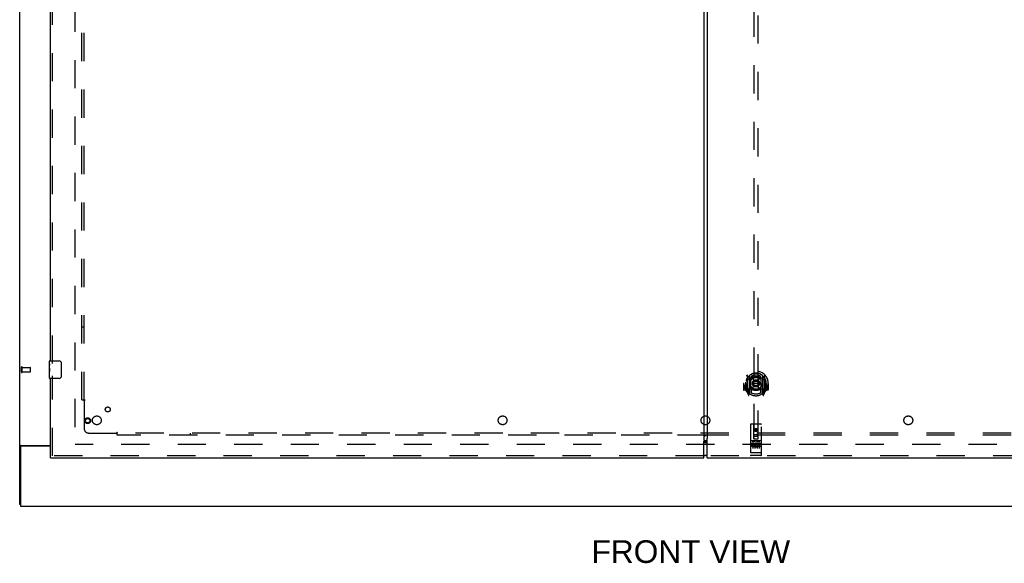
# Model space of a CAD drawing. Header units: inches. Extents: x 0 to 291, y 0 to 188.
# Tile 3 of 26: x 60 to 116, y 53 to 84. Entities that reach past the tile are written whole.
import ezdxf

# ---------------------------------------------------------------- set-up
doc = ezdxf.new("R2010")
doc.units = ezdxf.units.IN
doc.header["$LTSCALE"] = 16.01262
doc.header["$MEASUREMENT"] = 0
doc.linetypes.add('HIDDEN', pattern=[0.2, 0.1, -0.1])
doc.layers.get('0').update_dxf_attribs({"linetype": 'CONTINUOUS'})
for name, color, linetype in [('DEFAULT_2', 8, 'HIDDEN'), ('DIMENSIONS', 7, 'CONTINUOUS'), ('MASTER_DOOR_ASSEMBLY', 7, 'CONTINUOUS'), ('SLAVE_DOOR_ASSEMBLY', 7, 'CONTINUOUS'), ('SUBPANEL', 7, 'CONTINUOUS')]:
    doc.layers.add(name, color=color, linetype=linetype)
doc.styles.get("Standard").update_dxf_attribs({"font": 'arial.ttf'})

msp = doc.modelspace()

# ---------------------------------------------------------------- linework, layer by layer
at = {"color": 3, "linetype": 'Continuous'}
for p, q in [((60.363, 56.811), (60.363, 136.603)), ((60.403, 60.155), (62.113, 60.155)), ((60.415, 60.063), (60.415, 56.707)), ((62.113, 60.123), (60.475, 60.123)), ((60.415, 56.707), (138.061, 56.707))]:
    msp.add_line(p, q, dxfattribs=at)
at = {"color": 7, "linetype": 'Continuous'}
for p, q in [((99.238, 60.342), (99.238, 60.327)), ((60.467, 60.124), (60.363, 60.124)), ((60.467, 60.123), (60.467, 60.124)), ((60.415, 56.811), (60.363, 56.811))]:
    msp.add_line(p, q, dxfattribs=at)
at = {"color": 3, "linetype": 'Continuous'}
msp.add_lwpolyline([(60.403, 60.155), (60.401, 60.153), (60.399, 60.152), (60.397, 60.15), (60.394, 60.148), (60.391, 60.147), (60.389, 60.145), (60.386, 60.144), (60.383, 60.142), (60.38, 60.141), (60.377, 60.139), (60.374, 60.138), (60.372, 60.137), (60.37, 60.135), (60.368, 60.133), (60.366, 60.132), (60.365, 60.13), (60.364, 60.128), (60.363, 60.127), (60.363, 60.125), (60.363, 60.124)], dxfattribs=at)
at = {"color": 7, "linetype": 'Continuous'}
for points in [[(60.468, 60.128), (60.467, 60.127), (60.467, 60.125), (60.467, 60.124)], [(60.485, 60.155), (60.485, 60.153), (60.485, 60.152), (60.485, 60.15), (60.485, 60.148), (60.484, 60.147), (60.484, 60.145), (60.482, 60.143), (60.481, 60.142), (60.48, 60.14), (60.478, 60.139), (60.476, 60.137), (60.475, 60.136), (60.473, 60.134), (60.472, 60.133), (60.47, 60.131), (60.469, 60.13), (60.468, 60.128)]]:
    msp.add_lwpolyline(points, dxfattribs=at)
at = {"color": 3, "linetype": 'Continuous'}
msp.add_arc((60.475, 60.063), 0.06, 90, 180, dxfattribs=at)
at = {"layer": 'DEFAULT_2', "color": 8, "linetype": 'HIDDEN'}
for p, q in [((63.488, 133.259), (63.488, 60.155)), ((60.467, 64.315), (60.467, 64.599)), ((60.51, 64.315), (60.51, 64.599)), ((60.51, 64.581), (60.957, 64.581)), ((60.51, 64.333), (60.957, 64.333)), ((60.967, 64.343), (60.967, 64.571)), ((134.974, 60.207), (63.502, 60.207))]:
    msp.add_line(p, q, dxfattribs=at)
for centre, radius, start, end in [((60.488, 64.599), 0.0215, 360, 180), ((60.488, 64.315), 0.0215, 180, 0), ((60.957, 64.571), 0.01, 360, 90), ((60.957, 64.343), 0.01, 270, 0)]:
    msp.add_arc(centre, radius, start, end, dxfattribs=at)
at = {"layer": 'MASTER_DOOR_ASSEMBLY', "color": 3, "linetype": 'Continuous'}
for p, q in [((99.331, 132.798), (99.331, 60.616)), ((99.331, 60.616), (99.338, 60.616)), ((99.331, 59.457), (99.331, 60.557)), ((99.338, 60.616), (99.343, 60.609)), ((99.331, 59.457), (136.363, 59.457))]:
    msp.add_line(p, q, dxfattribs=at)
at = {"layer": 'MASTER_DOOR_ASSEMBLY', "color": 8, "linetype": 'HIDDEN'}
for p, q in [((101.977, 94.536), (101.977, 60.534)), ((102.227, 60.534), (102.227, 94.536)), ((101.417, 63.678), (101.402, 63.678)), ((101.402, 63.678), (101.402, 63.305)), ((101.52, 63.678), (101.535, 63.678)), ((101.52, 63.678), (101.52, 63.29)), ((101.527, 63.745), (101.528, 63.748)), ((101.527, 63.287), (101.527, 63.745)), ((101.602, 64.162), (101.602, 63.195)), ((101.72, 64.108), (101.72, 63.092)), ((101.727, 64.103), (101.727, 63.1)), ((101.82, 63.36), (101.82, 63.992)), ((101.827, 64.064), (101.827, 63.961)), ((101.939, 63.334), (101.97, 63.678)), ((101.94, 64.018), (101.97, 63.678)), ((102.235, 63.678), (101.97, 63.678)), ((102.265, 64.018), (102.235, 63.678)), ((102.265, 63.334), (102.235, 63.678)), ((102.377, 63.961), (102.377, 64.064)), ((102.385, 63.992), (102.385, 63.36)), ((102.477, 64.103), (102.477, 63.1)), ((102.485, 64.108), (102.485, 63.092)), ((102.602, 63.195), (102.602, 64.162)), ((102.685, 63.678), (102.67, 63.678)), ((102.677, 63.745), (102.677, 63.748)), ((102.677, 63.287), (102.677, 63.745)), ((102.685, 63.678), (102.685, 63.29)), ((102.802, 63.678), (102.787, 63.678)), ((102.802, 63.678), (102.802, 63.305)), ((101.52, 63.29), (101.417, 63.29)), ((101.52, 63.29), (101.528, 63.305)), ((101.607, 63.184), (101.677, 63.009)), ((101.72, 63.349), (101.66, 63.349)), ((101.66, 63.349), (101.66, 63.199)), ((101.66, 63.199), (101.72, 63.199)), ((101.698, 63.273), (101.668, 63.227)), ((101.672, 63.219), (101.727, 63.219)), ((101.698, 63.109), (101.703, 63.106)), ((101.706, 63.012), (101.72, 63.092)), ((101.797, 63.05), (101.727, 63.159)), ((101.73, 63.332), (101.73, 63.125)), ((101.82, 63.35), (101.747, 63.35)), ((101.816, 63.352), (101.75, 63.352)), ((101.827, 63.4), (101.827, 63.147)), ((102.377, 63.147), (102.377, 63.4)), ((102.457, 63.35), (102.385, 63.35)), ((102.455, 63.352), (102.389, 63.352)), ((102.477, 63.159), (102.407, 63.05)), ((102.475, 63.125), (102.475, 63.332)), ((102.477, 63.219), (102.532, 63.219)), ((102.545, 63.349), (102.485, 63.349)), ((102.485, 63.199), (102.545, 63.199)), ((102.485, 63.092), (102.499, 63.012)), ((102.506, 63.108), (102.506, 63.109)), ((102.506, 63.109), (102.506, 63.109)), ((102.506, 63.109), (102.506, 63.109)), ((102.537, 63.227), (102.507, 63.273)), ((102.528, 63.009), (102.598, 63.184)), ((102.545, 63.199), (102.545, 63.349)), ((102.677, 63.305), (102.685, 63.29)), ((102.787, 63.29), (102.685, 63.29)), ((101.79, 61.344), (101.79, 59.619)), ((102.385, 61.374), (101.82, 61.374)), ((101.976, 60.534), (101.972, 61.344)), ((102.102, 61.107), (102.04, 61.071)), ((102.04, 61.071), (102.05, 61.065)), ((102.04, 61.071), (102.04, 60.999)), ((102.04, 60.999), (102.05, 61.004)), ((102.04, 60.999), (102.102, 60.963)), ((102.102, 61.095), (102.05, 61.065)), ((102.05, 61.065), (102.05, 61.004)), ((102.05, 61.004), (102.102, 60.974)), ((102.165, 61.071), (102.102, 61.107)), ((102.102, 61.107), (102.102, 61.095)), ((102.155, 61.065), (102.102, 61.095)), ((102.102, 60.974), (102.155, 61.004)), ((102.102, 60.963), (102.165, 60.999)), ((102.102, 60.963), (102.102, 60.974)), ((102.165, 61.071), (102.155, 61.065)), ((102.155, 61.004), (102.155, 61.065)), ((102.165, 60.999), (102.155, 61.004)), ((102.165, 60.999), (102.165, 61.071)), ((102.229, 60.534), (102.232, 61.344)), ((102.415, 59.619), (102.415, 61.344)), ((102.385, 60.417), (101.82, 60.417)), ((101.958, 60.295), (101.866, 60.295)), ((101.866, 60.295), (101.866, 60.253)), ((101.891, 60.401), (102.063, 60.401)), ((101.915, 60.287), (101.915, 59.981)), ((101.975, 60.784), (102.23, 60.784)), ((101.976, 60.534), (101.977, 60.534)), ((101.977, 60.534), (102.227, 60.534)), ((102.187, 60.659), (102.017, 60.659)), ((102.04, 60.287), (102.04, 59.981)), ((102.141, 60.401), (102.313, 60.401)), ((102.165, 60.287), (102.165, 59.981)), ((102.175, 60.285), (102.178, 60.283)), ((102.334, 60.295), (102.178, 60.295)), ((102.178, 60.295), (102.178, 60.283)), ((102.227, 60.534), (102.229, 60.534)), ((102.29, 60.287), (102.29, 59.981)), ((102.334, 60.295), (102.334, 60.253)), ((101.808, 59.748), (101.807, 59.748)), ((101.809, 59.748), (101.808, 59.748)), ((101.808, 59.748), (101.808, 59.748)), ((101.81, 59.748), (101.809, 59.748)), ((101.811, 59.748), (101.81, 59.748)), ((101.812, 59.748), (101.811, 59.748)), ((101.813, 59.748), (101.812, 59.748)), ((101.812, 59.748), (101.812, 59.748)), ((101.814, 59.748), (101.813, 59.748)), ((101.815, 59.747), (101.814, 59.748)), ((101.816, 59.747), (101.815, 59.747)), ((101.817, 59.747), (101.816, 59.747)), ((101.818, 59.747), (101.817, 59.747)), ((101.817, 59.747), (101.817, 59.747)), ((101.819, 59.747), (101.818, 59.747)), ((101.82, 59.747), (101.819, 59.747)), ((102.385, 59.747), (101.82, 59.747)), ((101.958, 60.253), (101.866, 60.253)), ((101.962, 60.209), (101.916, 60.209)), ((101.958, 60.168), (101.929, 60.168)), ((102.022, 60.125), (101.929, 60.125)), ((102.022, 60.082), (101.929, 60.082)), ((102.022, 60.125), (102.022, 60.082)), ((102.154, 60.13), (102.171, 60.091)), ((102.178, 60.26), (102.165, 60.241)), ((102.178, 60.26), (102.178, 60.082)), ((102.334, 60.082), (102.178, 60.082)), ((102.334, 60.253), (102.221, 60.253)), ((102.221, 60.253), (102.221, 60.209)), ((102.313, 60.209), (102.221, 60.209)), ((102.313, 60.167), (102.221, 60.167)), ((102.221, 60.167), (102.221, 60.125)), ((102.334, 60.125), (102.221, 60.125)), ((102.313, 60.209), (102.313, 60.167)), ((102.334, 60.125), (102.334, 60.082)), ((102.385, 59.747), (102.386, 59.747)), ((102.386, 59.747), (102.387, 59.747)), ((102.387, 59.747), (102.388, 59.747)), ((102.388, 59.747), (102.389, 59.747)), ((102.389, 59.747), (102.39, 59.748)), ((102.389, 59.747), (102.389, 59.747)), ((102.39, 59.748), (102.391, 59.748)), ((102.391, 59.748), (102.392, 59.748)), ((102.392, 59.748), (102.393, 59.748)), ((102.393, 59.748), (102.394, 59.748)), ((102.394, 59.748), (102.395, 59.748)), ((102.394, 59.748), (102.394, 59.748)), ((102.395, 59.748), (102.396, 59.748)), ((102.396, 59.748), (102.397, 59.748)), ((102.397, 59.748), (102.398, 59.748)), ((102.398, 59.748), (102.399, 59.748)), ((102.398, 59.748), (102.398, 59.748)), ((136.363, 59.561), (99.331, 59.561)), ((102.385, 59.589), (101.82, 59.589))]:
    msp.add_line(p, q, dxfattribs=at)
at = {"layer": 'MASTER_DOOR_ASSEMBLY', "color": 7, "linetype": 'Continuous'}
for p, q in [((99.241, 60.327), (99.331, 60.327)), ((99.331, 59.587), (99.241, 59.587))]:
    msp.add_line(p, q, dxfattribs=at)
at = {"layer": 'MASTER_DOOR_ASSEMBLY', "color": 8, "linetype": 'HIDDEN'}
for points in [[(101.557, 64.117), (101.558, 64.118), (101.558, 64.119), (101.559, 64.12), (101.56, 64.121), (101.561, 64.121), (101.561, 64.122), (101.562, 64.123), (101.563, 64.124), (101.563, 64.124), (101.564, 64.125), (101.565, 64.126), (101.566, 64.127), (101.567, 64.127), (101.567, 64.128), (101.568, 64.129), (101.569, 64.129), (101.57, 64.13), (101.571, 64.131), (101.571, 64.131), (101.572, 64.132), (101.573, 64.132), (101.574, 64.133), (101.575, 64.134), (101.576, 64.134), (101.577, 64.135), (101.577, 64.135), (101.578, 64.136), (101.579, 64.136), (101.58, 64.137), (101.581, 64.137), (101.582, 64.138), (101.583, 64.138), (101.584, 64.139), (101.585, 64.139)], [(101.648, 63.893), (101.647, 63.892), (101.645, 63.891), (101.643, 63.889), (101.642, 63.888), (101.64, 63.886), (101.639, 63.885), (101.637, 63.883), (101.635, 63.881), (101.633, 63.88), (101.632, 63.878), (101.63, 63.876), (101.628, 63.874), (101.626, 63.872), (101.624, 63.869), (101.622, 63.867), (101.62, 63.865), (101.618, 63.862), (101.616, 63.86), (101.614, 63.857), (101.612, 63.854), (101.609, 63.852), (101.607, 63.849), (101.605, 63.846), (101.603, 63.842), (101.6, 63.839), (101.598, 63.836), (101.595, 63.832), (101.593, 63.828), (101.59, 63.824), (101.587, 63.82), (101.585, 63.816), (101.582, 63.812), (101.579, 63.807), (101.576, 63.802), (101.573, 63.797), (101.57, 63.792)], [(101.914, 64.035), (101.92, 64.037), (101.925, 64.038), (101.931, 64.04), (101.936, 64.041), (101.942, 64.042), (101.947, 64.043), (101.952, 64.045), (101.958, 64.046), (101.963, 64.047), (101.969, 64.048), (101.974, 64.049), (101.98, 64.05), (101.985, 64.051), (101.991, 64.052), (101.996, 64.053), (102.002, 64.054), (102.008, 64.054), (102.013, 64.055), (102.019, 64.056), (102.024, 64.057), (102.03, 64.057), (102.035, 64.058), (102.041, 64.058), (102.046, 64.059), (102.052, 64.059), (102.058, 64.059), (102.063, 64.06), (102.069, 64.06), (102.074, 64.06), (102.08, 64.061), (102.086, 64.061), (102.091, 64.061), (102.097, 64.061), (102.102, 64.061), (102.108, 64.061), (102.114, 64.061), (102.119, 64.061), (102.125, 64.061), (102.13, 64.06), (102.136, 64.06), (102.142, 64.06), (102.147, 64.059), (102.153, 64.059), (102.158, 64.059), (102.164, 64.058), (102.169, 64.058), (102.175, 64.057), (102.181, 64.057), (102.186, 64.056), (102.192, 64.055), (102.197, 64.054), (102.203, 64.054), (102.208, 64.053), (102.214, 64.052), (102.219, 64.051), (102.225, 64.05), (102.23, 64.049), (102.236, 64.048), (102.241, 64.047), (102.247, 64.046), (102.252, 64.045), (102.258, 64.043), (102.263, 64.042), (102.269, 64.041), (102.274, 64.04), (102.28, 64.038), (102.285, 64.037), (102.29, 64.035)], [(102.635, 63.792), (102.632, 63.797), (102.629, 63.802), (102.626, 63.807), (102.623, 63.812), (102.62, 63.816), (102.617, 63.82), (102.615, 63.824), (102.612, 63.828), (102.61, 63.832), (102.607, 63.836), (102.605, 63.839), (102.602, 63.842), (102.6, 63.846), (102.598, 63.849), (102.595, 63.852), (102.593, 63.854), (102.591, 63.857), (102.589, 63.86), (102.587, 63.862), (102.585, 63.865), (102.583, 63.867), (102.581, 63.869), (102.579, 63.872), (102.577, 63.874), (102.575, 63.876), (102.573, 63.878), (102.571, 63.88), (102.57, 63.881), (102.568, 63.883), (102.566, 63.885), (102.565, 63.886), (102.563, 63.888), (102.561, 63.889), (102.56, 63.891), (102.558, 63.892), (102.557, 63.893)], [(102.62, 64.139), (102.621, 64.139), (102.622, 64.138), (102.623, 64.138), (102.624, 64.137), (102.625, 64.137), (102.625, 64.136), (102.626, 64.136), (102.627, 64.135), (102.628, 64.135), (102.629, 64.134), (102.63, 64.134), (102.631, 64.133), (102.632, 64.132), (102.632, 64.132), (102.633, 64.131), (102.634, 64.131), (102.635, 64.13), (102.636, 64.129), (102.637, 64.129), (102.637, 64.128), (102.638, 64.127), (102.639, 64.127), (102.64, 64.126), (102.641, 64.125), (102.641, 64.124), (102.642, 64.124), (102.643, 64.123), (102.644, 64.122), (102.644, 64.121), (102.645, 64.121), (102.646, 64.12), (102.646, 64.119), (102.647, 64.118), (102.648, 64.117)], [(101.585, 63.218), (101.584, 63.218), (101.583, 63.219), (101.582, 63.219), (101.581, 63.22), (101.58, 63.22), (101.579, 63.22), (101.578, 63.221), (101.577, 63.221), (101.577, 63.222), (101.576, 63.223), (101.575, 63.223), (101.574, 63.224), (101.573, 63.224), (101.572, 63.225), (101.571, 63.226), (101.571, 63.226), (101.57, 63.227), (101.569, 63.227), (101.568, 63.228), (101.567, 63.229), (101.567, 63.229), (101.566, 63.23), (101.565, 63.231), (101.564, 63.232), (101.563, 63.232), (101.563, 63.233), (101.562, 63.234), (101.561, 63.235), (101.561, 63.235), (101.56, 63.236), (101.559, 63.237), (101.558, 63.238), (101.558, 63.239), (101.557, 63.24)], [(102.648, 63.24), (102.647, 63.239), (102.646, 63.238), (102.646, 63.237), (102.645, 63.236), (102.644, 63.235), (102.644, 63.235), (102.643, 63.234), (102.642, 63.233), (102.641, 63.232), (102.641, 63.232), (102.64, 63.231), (102.639, 63.23), (102.638, 63.229), (102.637, 63.229), (102.637, 63.228), (102.636, 63.227), (102.635, 63.227), (102.634, 63.226), (102.633, 63.226), (102.632, 63.225), (102.632, 63.224), (102.631, 63.224), (102.63, 63.223), (102.629, 63.223), (102.628, 63.222), (102.627, 63.221), (102.626, 63.221), (102.625, 63.22), (102.625, 63.22), (102.624, 63.22), (102.623, 63.219), (102.622, 63.219), (102.621, 63.218), (102.62, 63.218)], [(101.885, 60.4), (101.885, 60.4), (101.885, 60.4), (101.885, 60.4), (101.885, 60.4), (101.885, 60.4), (101.885, 60.4), (101.886, 60.4), (101.886, 60.401), (101.886, 60.401), (101.886, 60.401), (101.886, 60.401), (101.886, 60.401), (101.886, 60.401), (101.886, 60.401), (101.886, 60.401), (101.887, 60.401), (101.887, 60.401), (101.887, 60.401), (101.887, 60.401), (101.887, 60.401), (101.887, 60.401), (101.887, 60.401), (101.887, 60.401), (101.888, 60.401), (101.888, 60.401), (101.888, 60.401), (101.888, 60.401), (101.888, 60.401), (101.888, 60.401), (101.888, 60.401), (101.889, 60.401), (101.889, 60.401), (101.889, 60.401), (101.889, 60.401), (101.889, 60.401), (101.889, 60.401), (101.89, 60.401), (101.89, 60.401), (101.89, 60.401), (101.89, 60.401), (101.89, 60.401), (101.891, 60.401), (101.891, 60.401), (101.891, 60.401), (101.891, 60.401)], [(102.063, 60.401), (102.063, 60.401), (102.064, 60.401), (102.064, 60.401), (102.064, 60.401), (102.064, 60.401), (102.065, 60.401), (102.065, 60.401), (102.065, 60.401), (102.065, 60.401), (102.065, 60.401), (102.065, 60.401), (102.066, 60.401), (102.066, 60.401), (102.066, 60.401), (102.066, 60.401), (102.066, 60.401), (102.066, 60.401), (102.067, 60.401), (102.067, 60.401), (102.067, 60.401), (102.067, 60.401), (102.067, 60.401), (102.067, 60.401), (102.067, 60.401), (102.068, 60.401), (102.068, 60.401), (102.068, 60.401), (102.068, 60.401), (102.068, 60.401), (102.068, 60.401), (102.068, 60.401), (102.068, 60.401), (102.069, 60.401), (102.069, 60.401), (102.069, 60.401), (102.069, 60.401), (102.069, 60.401), (102.069, 60.401), (102.069, 60.4), (102.069, 60.4), (102.069, 60.4), (102.07, 60.4), (102.07, 60.4), (102.07, 60.4), (102.07, 60.4), (102.07, 60.4)], [(102.135, 60.4), (102.135, 60.4), (102.135, 60.4), (102.135, 60.4), (102.135, 60.4), (102.135, 60.4), (102.135, 60.4), (102.136, 60.4), (102.136, 60.401), (102.136, 60.401), (102.136, 60.401), (102.136, 60.401), (102.136, 60.401), (102.136, 60.401), (102.136, 60.401), (102.136, 60.401), (102.137, 60.401), (102.137, 60.401), (102.137, 60.401), (102.137, 60.401), (102.137, 60.401), (102.137, 60.401), (102.137, 60.401), (102.137, 60.401), (102.138, 60.401), (102.138, 60.401), (102.138, 60.401), (102.138, 60.401), (102.138, 60.401), (102.138, 60.401), (102.138, 60.401), (102.139, 60.401), (102.139, 60.401), (102.139, 60.401), (102.139, 60.401), (102.139, 60.401), (102.139, 60.401), (102.14, 60.401), (102.14, 60.401), (102.14, 60.401), (102.14, 60.401), (102.14, 60.401), (102.141, 60.401), (102.141, 60.401), (102.141, 60.401), (102.141, 60.401)], [(102.313, 60.401), (102.313, 60.401), (102.314, 60.401), (102.314, 60.401), (102.314, 60.401), (102.314, 60.401), (102.315, 60.401), (102.315, 60.401), (102.315, 60.401), (102.315, 60.401), (102.315, 60.401), (102.315, 60.401), (102.316, 60.401), (102.316, 60.401), (102.316, 60.401), (102.316, 60.401), (102.316, 60.401), (102.316, 60.401), (102.317, 60.401), (102.317, 60.401), (102.317, 60.401), (102.317, 60.401), (102.317, 60.401), (102.317, 60.401), (102.317, 60.401), (102.318, 60.401), (102.318, 60.401), (102.318, 60.401), (102.318, 60.401), (102.318, 60.401), (102.318, 60.401), (102.318, 60.401), (102.318, 60.401), (102.319, 60.401), (102.319, 60.401), (102.319, 60.401), (102.319, 60.401), (102.319, 60.401), (102.319, 60.401), (102.319, 60.4), (102.319, 60.4), (102.319, 60.4), (102.32, 60.4), (102.32, 60.4), (102.32, 60.4), (102.32, 60.4), (102.32, 60.4)], [(101.807, 59.748), (101.806, 59.748), (101.806, 59.748), (101.805, 59.748), (101.805, 59.748), (101.805, 59.748), (101.804, 59.748), (101.804, 59.749), (101.804, 59.749), (101.803, 59.749), (101.803, 59.749), (101.803, 59.749), (101.802, 59.749), (101.802, 59.749), (101.801, 59.749), (101.801, 59.749), (101.801, 59.749), (101.801, 59.749), (101.8, 59.749), (101.8, 59.749), (101.8, 59.749), (101.799, 59.749), (101.799, 59.75), (101.799, 59.75), (101.798, 59.75), (101.798, 59.75), (101.798, 59.75), (101.798, 59.75), (101.797, 59.75), (101.797, 59.75), (101.797, 59.75), (101.796, 59.75), (101.796, 59.75), (101.796, 59.75), (101.796, 59.75), (101.795, 59.751), (101.795, 59.751), (101.795, 59.751), (101.795, 59.751), (101.794, 59.751), (101.794, 59.751), (101.794, 59.751), (101.794, 59.751), (101.794, 59.751), (101.793, 59.751), (101.793, 59.751), (101.793, 59.752), (101.793, 59.752), (101.793, 59.752), (101.792, 59.752), (101.792, 59.752), (101.792, 59.752), (101.792, 59.752), (101.792, 59.752), (101.792, 59.752), (101.792, 59.752), (101.791, 59.752), (101.791, 59.753), (101.791, 59.753), (101.791, 59.753), (101.791, 59.753), (101.791, 59.753), (101.791, 59.753), (101.791, 59.753), (101.791, 59.753), (101.79, 59.753), (101.79, 59.753), (101.79, 59.754), (101.79, 59.754), (101.79, 59.754), (101.79, 59.754), (101.79, 59.754), (101.79, 59.754), (101.79, 59.754), (101.79, 59.754), (101.79, 59.754), (101.79, 59.755), (101.79, 59.755), (101.79, 59.755), (101.79, 59.755)], [(102.399, 59.748), (102.399, 59.748), (102.4, 59.748), (102.4, 59.748), (102.4, 59.748), (102.401, 59.749), (102.401, 59.749), (102.402, 59.749), (102.402, 59.749), (102.402, 59.749), (102.403, 59.749), (102.403, 59.749), (102.403, 59.749), (102.404, 59.749), (102.404, 59.749), (102.404, 59.749), (102.405, 59.749), (102.405, 59.749), (102.405, 59.749), (102.405, 59.749), (102.406, 59.75), (102.406, 59.75), (102.406, 59.75), (102.407, 59.75), (102.407, 59.75), (102.407, 59.75), (102.408, 59.75), (102.408, 59.75), (102.408, 59.75), (102.408, 59.75), (102.409, 59.75), (102.409, 59.75), (102.409, 59.75), (102.409, 59.751), (102.41, 59.751), (102.41, 59.751), (102.41, 59.751), (102.41, 59.751), (102.41, 59.751), (102.411, 59.751), (102.411, 59.751), (102.411, 59.751), (102.411, 59.751), (102.412, 59.751), (102.412, 59.752), (102.412, 59.752), (102.412, 59.752), (102.412, 59.752), (102.412, 59.752), (102.413, 59.752), (102.413, 59.752), (102.413, 59.752), (102.413, 59.752), (102.413, 59.752), (102.413, 59.752), (102.413, 59.753), (102.414, 59.753), (102.414, 59.753), (102.414, 59.753), (102.414, 59.753), (102.414, 59.753), (102.414, 59.753), (102.414, 59.753), (102.414, 59.753), (102.414, 59.753), (102.414, 59.754), (102.415, 59.754), (102.415, 59.754), (102.415, 59.754), (102.415, 59.754), (102.415, 59.754), (102.415, 59.754), (102.415, 59.754), (102.415, 59.754), (102.415, 59.755), (102.415, 59.755), (102.415, 59.755), (102.415, 59.755)]]:
    msp.add_lwpolyline(points, dxfattribs=at)
at = {"layer": 'MASTER_DOOR_ASSEMBLY', "color": 3, "linetype": 'Continuous'}
msp.add_lwpolyline([(99.343, 60.609), (99.344, 60.608), (99.344, 60.607), (99.345, 60.607), (99.345, 60.606), (99.345, 60.606), (99.344, 60.605), (99.344, 60.605), (99.344, 60.604), (99.343, 60.603), (99.343, 60.603), (99.342, 60.602), (99.341, 60.601), (99.341, 60.599), (99.34, 60.598), (99.339, 60.596), (99.339, 60.594), (99.338, 60.592), (99.337, 60.59), (99.337, 60.587), (99.336, 60.585), (99.335, 60.582), (99.335, 60.579), (99.334, 60.576), (99.334, 60.573), (99.333, 60.569), (99.332, 60.566), (99.332, 60.562), (99.331, 60.557)], dxfattribs=at)
at = {"layer": 'MASTER_DOOR_ASSEMBLY', "color": 8, "linetype": 'HIDDEN'}
for centre, radius in [((102.102, 63.68), 0.35), ((102.102, 63.68), 0.335), ((102.102, 63.68), 0.205), ((102.102, 63.68), 0.133), ((102.102, 61.034), 0.085), ((102.102, 61.034), 0.0845)]:
    msp.add_circle(centre, radius, dxfattribs=at)
for centre, radius, start, end in [((102.102, 63.678), 0.7, 305.5126, 234.4874), ((102.102, 63.676), 0.583, 0.2464, 179.7536), ((102.102, 63.67), 0.58, 7.6622, 172.3378), ((102.102, 63.678), 0.685, 180, 213.0115), ((101.547, 63.745), 0.02, 172.3378, 180), ((101.617, 64.162), 0.015, 135.0748, 180), ((102.102, 63.361), 0.7, 49.529, 130.471), ((101.735, 64.108), 0.015, 130.3587, 180), ((101.747, 64.103), 0.02, 129.3378, 179.9984), ((101.835, 63.992), 0.015, 112.9863, 180), ((102.102, 63.67), 0.48, 55.0461, 124.9539), ((101.857, 63.961), 0.03, 180, 311.1261), ((102.102, 63.68), 0.343, 48.8739, 131.1261), ((101.92, 64.016), 0.02, 5.0796, 105.5752), ((102.285, 64.016), 0.02, 74.4248, 174.9204), ((102.347, 63.961), 0.03, 228.8739, 360), ((102.37, 63.992), 0.015, 0, 67.0137), ((102.457, 64.103), 0.02, 0, 50.6594), ((102.47, 64.108), 0.015, 0, 49.6413), ((102.587, 64.162), 0.015, 0, 44.9252), ((102.657, 63.745), 0.02, 0, 7.6622), ((102.102, 63.678), 0.685, 326.9885, 360), ((101.417, 63.305), 0.015, 180, 270), ((101.547, 63.287), 0.02, 180, 215.2961), ((102.102, 63.68), 0.7, 215.2961, 324.7039), ((101.617, 63.195), 0.015, 180, 224.9252), ((101.672, 63.224), 0.005, 147.3208, 270), ((102.102, 63.991), 0.7, 233.2319, 306.7681), ((101.707, 63.125), 0.02, 234.4874, 360), ((101.539, 63.374), 0.188, 327.3208, 360), ((101.71, 63.125), 0.02, 234.7457, 360), ((101.747, 63.33), 0.02, 90, 180), ((101.747, 63.1), 0.02, 180, 238.5295), ((101.75, 63.332), 0.02, 90, 180), ((101.816, 63.332), 0.02, 66.536, 90), ((101.835, 63.36), 0.015, 180, 247.0137), ((102.102, 63.993), 0.7, 246.536, 293.464), ((101.857, 63.4), 0.03, 48.8739, 180), ((102.102, 63.68), 0.6, 242.7204, 297.2796), ((102.102, 63.68), 0.343, 228.8739, 311.1261), ((101.919, 63.336), 0.02, 254.3869, 354.9204), ((102.285, 63.336), 0.02, 185.0796, 285.6131), ((102.347, 63.4), 0.03, 0, 131.1261), ((102.37, 63.36), 0.015, 292.9863, 360), ((102.389, 63.332), 0.02, 90, 113.464), ((102.455, 63.332), 0.02, 0, 90), ((102.457, 63.33), 0.02, 0, 90), ((102.457, 63.1), 0.02, 301.4688, 359.9992), ((102.495, 63.125), 0.02, 180, 305.2543), ((102.665, 63.374), 0.188, 180, 212.6792), ((102.497, 63.125), 0.02, 180, 305.5126), ((102.532, 63.224), 0.005, 270, 32.6792), ((102.587, 63.195), 0.015, 315.0748, 360), ((102.657, 63.287), 0.02, 324.7039, 360), ((102.787, 63.305), 0.015, 270, 360), ((101.691, 63.014), 0.015, 201.8041, 350), ((102.514, 63.014), 0.015, 190, 338.1959), ((101.82, 61.344), 0.03, 90, 180), ((101.942, 61.344), 0.03, 0, 90), ((102.262, 61.344), 0.03, 90, 180), ((102.385, 61.344), 0.03, 0, 90), ((101.82, 60.447), 0.03, 180, 270), ((101.958, 60.232), 0.0635, 270, 90), ((102.017, 60.619), 0.04, 90, 180), ((102.017, 60.574), 0.04, 180, 270), ((102.128, 60.189), 0.107, 64.2636, 293.4027), ((102.187, 60.619), 0.04, 0, 90), ((102.187, 60.574), 0.04, 270, 360), ((102.385, 60.447), 0.03, 270, 360), ((101.929, 60.147), 0.0644, 102.2995, 270.0775), ((101.929, 60.147), 0.0219, 89.9011, 270), ((101.958, 60.231), 0.0219, 280.307, 90), ((102.128, 60.189), 0.0639, 54.8895, 293.4026), ((101.82, 59.619), 0.03, 180, 270), ((102.385, 59.619), 0.03, 270, 360)]:
    msp.add_arc(centre, radius, start, end, dxfattribs=at)
at = {"layer": 'MASTER_DOOR_ASSEMBLY', "color": 7, "linetype": 'Continuous'}
for centre, start, end in [((99.241, 60.147), 90, 122.8107), ((99.241, 59.767), 237.1893, 270)]:
    msp.add_arc(centre, 0.18, start, end, dxfattribs=at)
at = {"layer": 'SLAVE_DOOR_ASSEMBLY', "color": 3, "linetype": 'Continuous'}
for p, q in [((99.144, 132.932), (99.144, 60.481)), ((62.113, 64.957), (62.113, 85.457)), ((62.113, 59.561), (62.113, 63.957)), ((99.144, 59.457), (99.144, 60.347)), ((99.167, 60.442), (99.331, 60.442)), ((99.286, 60.746), (99.264, 60.738)), ((62.113, 59.457), (99.144, 59.457))]:
    msp.add_line(p, q, dxfattribs=at)
at = {"layer": 'SLAVE_DOOR_ASSEMBLY', "color": 8, "linetype": 'HIDDEN'}
for p, q in [((62.217, 64.802), (62.217, 85.612)), ((62.217, 59.561), (62.217, 64.112)), ((99.144, 59.561), (62.113, 59.561))]:
    msp.add_line(p, q, dxfattribs=at)
at = {"layer": 'SLAVE_DOOR_ASSEMBLY', "color": 7, "linetype": 'Continuous'}
for p, q in [((62.053, 64.796), (62.053, 64.942)), ((62.053, 64.538), (62.053, 64.795)), ((62.068, 64.957), (62.608, 64.957)), ((62.708, 64.857), (62.708, 64.057)), ((62.058, 64.74), (62.053, 64.74)), ((62.053, 64.572), (62.06, 64.572)), ((62.053, 63.972), (62.053, 64.535)), ((62.054, 64.509), (62.053, 64.509)), ((62.053, 64.377), (62.059, 64.377)), ((62.053, 64.341), (62.06, 64.341)), ((62.053, 64.278), (62.06, 64.278)), ((62.06, 64.572), (62.06, 64.708)), ((62.06, 64.111), (62.06, 64.341)), ((62.053, 64.111), (62.06, 64.111)), ((62.608, 63.957), (62.068, 63.957)), ((99.144, 60.327), (99.331, 60.327)), ((99.331, 60.342), (99.167, 60.342)), ((62.113, 59.457), (62.113, 59.561)), ((99.331, 59.587), (99.144, 59.587))]:
    msp.add_line(p, q, dxfattribs=at)
for points in [[(62.053, 64.796), (62.053, 64.792), (62.053, 64.788), (62.054, 64.782), (62.055, 64.769)], [(62.055, 64.769), (62.056, 64.761), (62.057, 64.753), (62.058, 64.745)], [(62.701, 64.893), (62.703, 64.887), (62.705, 64.881), (62.706, 64.875), (62.707, 64.869), (62.707, 64.863), (62.708, 64.857)], [(62.053, 64.538), (62.053, 64.53), (62.053, 64.521), (62.054, 64.511)], [(62.054, 64.511), (62.057, 64.477), (62.058, 64.465), (62.059, 64.453), (62.059, 64.44), (62.059, 64.427), (62.06, 64.415), (62.059, 64.402), (62.059, 64.389), (62.059, 64.376), (62.058, 64.364), (62.057, 64.352)], [(62.058, 64.745), (62.059, 64.736), (62.059, 64.727), (62.059, 64.717), (62.06, 64.708)], [(62.708, 64.057), (62.707, 64.05), (62.707, 64.044), (62.706, 64.038), (62.705, 64.032), (62.703, 64.026), (62.701, 64.02)], [(99.167, 60.342), (99.162, 60.343), (99.157, 60.343), (99.151, 60.343), (99.146, 60.344), (99.144, 60.344)]]:
    msp.add_lwpolyline(points, dxfattribs=at)
at = {"layer": 'SLAVE_DOOR_ASSEMBLY', "color": 3, "linetype": 'Continuous'}
for points in [[(99.132, 60.399), (99.132, 60.398), (99.131, 60.397), (99.131, 60.397), (99.131, 60.396), (99.131, 60.396), (99.131, 60.395), (99.131, 60.395), (99.132, 60.394), (99.132, 60.393), (99.132, 60.393), (99.133, 60.391), (99.134, 60.39), (99.135, 60.389), (99.135, 60.387), (99.136, 60.385), (99.137, 60.383), (99.138, 60.381), (99.138, 60.378), (99.139, 60.375), (99.14, 60.372), (99.141, 60.368), (99.141, 60.364), (99.142, 60.36), (99.143, 60.356), (99.143, 60.352), (99.144, 60.347)], [(99.137, 60.405), (99.136, 60.403), (99.134, 60.402), (99.132, 60.399)], [(99.142, 60.443), (99.146, 60.443), (99.151, 60.443), (99.157, 60.442), (99.162, 60.442), (99.167, 60.442)], [(99.159, 60.693), (99.155, 60.689), (99.151, 60.685), (99.148, 60.682), (99.146, 60.678), (99.144, 60.674), (99.144, 60.67)], [(99.156, 60.69), (99.159, 60.691), (99.177, 60.697), (99.196, 60.704), (99.214, 60.712), (99.232, 60.72), (99.25, 60.728), (99.268, 60.737), (99.286, 60.746)], [(99.264, 60.738), (99.253, 60.734), (99.242, 60.731), (99.232, 60.727), (99.222, 60.723), (99.212, 60.719), (99.203, 60.716), (99.194, 60.712), (99.186, 60.708), (99.178, 60.704), (99.171, 60.7), (99.165, 60.697), (99.159, 60.693)]]:
    msp.add_lwpolyline(points, dxfattribs=at)
at = {"layer": 'SLAVE_DOOR_ASSEMBLY', "color": 8, "linetype": 'HIDDEN'}
for radius in [0.164, 0.124]:
    msp.add_circle((64.217, 61.561), radius, dxfattribs=at)
at = {"layer": 'SLAVE_DOOR_ASSEMBLY', "color": 7, "linetype": 'Continuous'}
for centre, radius, start, end in [((62.068, 64.942), 0.015, 90, 180), ((62.608, 64.857), 0.1, 21.1999, 90), ((62.068, 63.972), 0.015, 180, 270), ((62.608, 64.057), 0.1, 270, 338.7946)]:
    msp.add_arc(centre, radius, start, end, dxfattribs=at)
msp.add_ellipse((62.316, 64.373), major_axis=(0.263, 0), ratio=0.432808, start_param=-3.141593, end_param=-2.961605, dxfattribs=at)
at = {"layer": 'SUBPANEL', "color": 8, "linetype": 'HIDDEN'}
for p, q in [((63.894, 62.738), (63.894, 130.675)), ((64.019, 62.738), (64.019, 130.675)), ((64.019, 66.863), (63.894, 66.863)), ((63.894, 62.738), (63.98, 62.738)), ((63.98, 62.738), (64.06, 62.738)), ((64, 62.721), (64.007, 62.714)), ((64.019, 62.703), (64.019, 61.113)), ((64.269, 60.863), (65.859, 60.863)), ((65.894, 60.824), (65.894, 60.904)), ((132.581, 60.863), (65.894, 60.863)), ((70.019, 60.863), (70.019, 60.738)), ((65.894, 60.738), (65.894, 60.824)), ((99.263, 60.738), (65.894, 60.738)), ((132.581, 60.738), (99.27, 60.738))]:
    msp.add_line(p, q, dxfattribs=at)
at = {"layer": 'SUBPANEL', "color": 3, "linetype": 'Continuous'}
msp.add_line((99.27, 60.738), (99.263, 60.738), dxfattribs=at)
at = {"layer": 'SUBPANEL', "color": 8, "linetype": 'HIDDEN'}
for points in [[(63.98, 62.738), (63.983, 62.736), (63.985, 62.734), (63.987, 62.733), (63.989, 62.731), (63.991, 62.729), (63.993, 62.727), (63.995, 62.726), (63.997, 62.724), (63.999, 62.723), (64, 62.721)], [(64.007, 62.714), (64.009, 62.712), (64.011, 62.71), (64.013, 62.708), (64.015, 62.706), (64.017, 62.704), (64.019, 62.703)], [(64.033, 62.712), (64.03, 62.711), (64.027, 62.709), (64.025, 62.707), (64.023, 62.706), (64.021, 62.704), (64.019, 62.703)], [(64.06, 62.738), (64.059, 62.736), (64.058, 62.734), (64.057, 62.732), (64.056, 62.731), (64.055, 62.729), (64.053, 62.727), (64.052, 62.725), (64.05, 62.724), (64.048, 62.722), (64.046, 62.721), (64.044, 62.719), (64.042, 62.718), (64.04, 62.717), (64.038, 62.715), (64.033, 62.712)], [(65.871, 60.882), (65.868, 60.877), (65.867, 60.874), (65.865, 60.871), (65.863, 60.869), (65.862, 60.867), (65.86, 60.865), (65.859, 60.863)], [(65.872, 60.849), (65.87, 60.851), (65.868, 60.853), (65.866, 60.855), (65.864, 60.857), (65.862, 60.859), (65.86, 60.861), (65.859, 60.863)], [(65.894, 60.904), (65.892, 60.903), (65.89, 60.902), (65.888, 60.901), (65.887, 60.9), (65.885, 60.899), (65.883, 60.897), (65.881, 60.896), (65.88, 60.894), (65.878, 60.892), (65.877, 60.89), (65.875, 60.888), (65.874, 60.886), (65.873, 60.884), (65.871, 60.882)], [(65.894, 60.824), (65.892, 60.827), (65.89, 60.829), (65.889, 60.831), (65.887, 60.833), (65.885, 60.835), (65.883, 60.837), (65.882, 60.839), (65.88, 60.841), (65.879, 60.843), (65.877, 60.844), (65.872, 60.849)]]:
    msp.add_lwpolyline(points, dxfattribs=at)
for centre, radius in [((65.356, 62.2), 0.141), ((64.738, 61.582), 0.25), ((87.738, 61.582), 0.25), ((99.238, 61.582), 0.25), ((110.738, 61.582), 0.25)]:
    msp.add_circle(centre, radius, dxfattribs=at)
msp.add_arc((64.269, 61.113), 0.25, 180, 270, dxfattribs=at)

# ---------------------------------------------------------------- texts
at = {"layer": 'DIMENSIONS', "color": 2, "linetype": 'Continuous', "insert": (98.409, 54.779), "char_height": 1.2844, "width": 11.24, "attachment_point": 2, "line_spacing_factor": 0.9}
msp.add_mtext('FRONT VIEW', dxfattribs=at)

doc.saveas('drawing.dxf')
